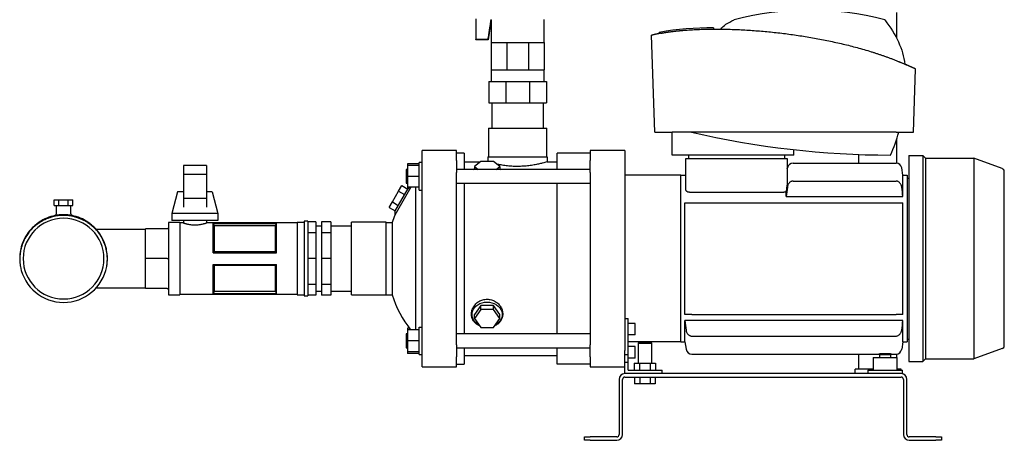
# Model space of a CAD drawing. Header units: millimetres. Extents: x 12 to 1821, y 11 to 1046.
# Tile 1 of 7: x 12 to 867, y 11 to 377. Entities that reach past the tile are written whole.
import ezdxf

# ---------------------------------------------------------------- set-up
doc = ezdxf.new("R2010")
doc.units = ezdxf.units.MM

msp = doc.modelspace()

# ---------------------------------------------------------------- linework, layer by layer
at = {"color": 7, "linetype": 'Continuous', "lineweight": 25}
for p, q in [((408.01, 377.29), (408.01, 359.34)), ((421.26, 376.58), (418.5, 359.16)), ((421.26, 376.58), (421.26, 356.73)), ((467.11, 356.73), (467.11, 376.73)), ((773.28, 382.91), (773.28, 360.48)), ((614.47, 368.46), (614.47, 369.46)), ((418.5, 359.34), (408.01, 359.34)), ((408.01, 359.16), (408.01, 359.34)), ((418.5, 359.16), (408.01, 359.16)), ((418.5, 359.16), (418.5, 359.34)), ((563.49, 278.91), (560.55, 363.1)), ((567.21, 364.55), (567.21, 365.55)), ((421.26, 356.73), (421.26, 332.98)), ((421.26, 356.73), (427.97, 356.73)), ((427.97, 356.73), (434.68, 356.73)), ((434.68, 356.73), (434.68, 332.98)), ((434.68, 356.73), (444.18, 356.73)), ((444.18, 356.73), (453.68, 356.73)), ((453.68, 356.73), (453.68, 332.98)), ((453.68, 356.73), (460.39, 356.73)), ((460.39, 356.73), (467.11, 356.73)), ((467.11, 356.73), (467.11, 332.98)), ((787.89, 278.91), (789.8, 333.66)), ((421.26, 332.98), (421.26, 322.98)), ((421.26, 332.98), (427.97, 332.98)), ((427.97, 332.98), (434.68, 332.98)), ((434.68, 332.98), (444.18, 332.98)), ((444.18, 332.98), (453.68, 332.98)), ((453.68, 332.98), (460.39, 332.98)), ((460.39, 332.98), (467.11, 332.98)), ((467.11, 322.98), (467.11, 332.98)), ((419.18, 322.98), (419.18, 304.41)), ((419.18, 322.98), (433.82, 322.98)), ((433.82, 322.98), (433.82, 304.41)), ((433.82, 322.98), (454.54, 322.98)), ((454.54, 322.98), (454.54, 304.41)), ((454.54, 322.98), (469.18, 322.98)), ((469.18, 322.98), (469.18, 304.41)), ((419.18, 304.41), (433.82, 304.41)), ((421.76, 304.41), (421.76, 282.41)), ((433.82, 304.41), (454.54, 304.41)), ((454.54, 304.41), (469.18, 304.41)), ((466.61, 282.41), (466.61, 304.41)), ((418.78, 282.41), (418.78, 257.41)), ((418.78, 282.41), (444.18, 282.41)), ((444.18, 282.41), (469.58, 282.41)), ((469.58, 257.41), (469.58, 282.41)), ((563.49, 278.91), (571.28, 278.91)), ((578.33, 258.91), (578.43, 278.91)), ((772.95, 278.91), (578.43, 278.91)), ((780.09, 278.91), (787.89, 278.91)), ((773.28, 272.41), (773.28, 251.89)), ((391.18, 262.91), (361.18, 262.91)), ((361.18, 254.29), (361.18, 262.91)), ((391.18, 254.29), (391.18, 262.91)), ((397.88, 260.66), (391.18, 260.66)), ((397.88, 260.66), (397.88, 246.41)), ((418.43, 257.41), (418.43, 253.41)), ((418.43, 257.41), (469.93, 257.41)), ((469.93, 257.41), (469.93, 253.06)), ((478.48, 246.41), (478.48, 260.66)), ((507.28, 260.66), (478.48, 260.66)), ((537.28, 262.91), (507.28, 262.91)), ((507.28, 262.91), (507.28, 254.29)), ((537.28, 262.91), (537.28, 254.29)), ((684.13, 258.91), (578.33, 258.91)), ((592.83, 255.91), (592.83, 258.91)), ((675.83, 258.91), (675.83, 255.91)), ((684.13, 258.91), (684.13, 263.57)), ((740.28, 259.42), (740.28, 251.91)), ((783.83, 258.46), (783.83, 79.36)), ((783.83, 258.46), (796.13, 258.46)), ((796.13, 258.46), (796.13, 79.36)), ((798.43, 256.16), (796.13, 258.46)), ((173.94, 249.91), (153.94, 249.91)), ((153.94, 249.91), (153.94, 241.91)), ((173.94, 249.91), (173.94, 241.91)), ((358.68, 251.38), (348.68, 251.38)), ((348.68, 251.38), (348.68, 249.91)), ((358.68, 249.91), (348.68, 249.91)), ((348.68, 249.91), (348.68, 240.41)), ((361.18, 252.41), (358.68, 252.41)), ((358.68, 240.41), (358.68, 252.41)), ((361.18, 243.84), (361.18, 254.29)), ((391.18, 254.29), (391.18, 243.84)), ((397.88, 253.06), (411.77, 253.06)), ((412.2, 253.41), (406.71, 248.95)), ((406.71, 248.95), (406.71, 246.41)), ((406.71, 248.95), (409.83, 246.41)), ((423.17, 253.41), (412.2, 253.41)), ((428.65, 248.95), (423.17, 253.41)), ((425.53, 246.41), (428.65, 248.95)), ((428.65, 248.95), (428.65, 246.41)), ((469.93, 253.06), (478.48, 253.06)), ((507.28, 243.84), (507.28, 254.29)), ((537.28, 254.29), (537.28, 243.84)), ((590.33, 228.71), (590.33, 255.91)), ((590.33, 255.91), (593.33, 255.91)), ((593.33, 255.91), (675.33, 255.91)), ((675.33, 255.91), (678.33, 255.91)), ((678.33, 255.91), (678.33, 235.47)), ((683.38, 251.91), (772.78, 251.91)), ((798.43, 256.16), (798.43, 81.66)), ((798.43, 256.16), (840.27, 256.16)), ((840.27, 256.16), (840.27, 81.66)), ((864.86, 247.21), (840.27, 256.16)), ((173.94, 241.91), (153.94, 241.91)), ((153.94, 241.91), (153.94, 221.04)), ((173.94, 241.91), (173.94, 221.04)), ((348.68, 246.41), (347.28, 246.41)), ((347.28, 246.41), (347.28, 240.41)), ((347.28, 240.41), (347.28, 234.41)), ((358.68, 240.41), (348.68, 240.41)), ((348.68, 240.41), (348.68, 230.91)), ((358.68, 228.41), (358.68, 240.41)), ((361.18, 168.91), (361.18, 243.84)), ((507.28, 246.41), (391.18, 246.41)), ((391.18, 168.91), (391.18, 243.84)), ((406.57, 246.93), (405.88, 246.41)), ((429.48, 246.41), (428.79, 246.93)), ((507.28, 243.84), (507.28, 93.99)), ((537.28, 243.84), (537.28, 93.99)), ((585.83, 241.41), (537.28, 241.41)), ((585.83, 96.41), (585.83, 241.41)), ((585.83, 241.41), (590.33, 241.41)), ((678.33, 247.08), (678.45, 247.78)), ((778.83, 241.41), (777.71, 247.78)), ((778.83, 222.8), (778.83, 241.41)), ((778.83, 241.41), (782.33, 241.41)), ((782.33, 241.41), (782.33, 96.41)), ((866.83, 93.43), (866.83, 244.39)), ((351.45, 230.91), (337.44, 206.64)), ((340.88, 227.66), (343.62, 232.41)), ((343.62, 232.41), (348.82, 229.41)), ((347.28, 234.41), (348.68, 234.41)), ((358.68, 230.91), (348.68, 230.91)), ((348.68, 230.91), (348.68, 229.49)), ((349.13, 229.95), (350.69, 230.91)), ((355.42, 230.91), (355.42, 106.91)), ((391.18, 234.41), (507.28, 234.41)), ((397.88, 234.41), (397.88, 168.91)), ((478.48, 103.41), (478.48, 234.41)), ((683.38, 236.27), (772.78, 236.27)), ((782.33, 238.91), (783.83, 238.91)), ((148.94, 226.91), (143.94, 208.16)), ((153.94, 226.91), (148.94, 226.91)), ((178.94, 226.91), (173.94, 226.91)), ((178.94, 226.91), (183.94, 208.16)), ((335.4, 218.16), (340.88, 227.66)), ((337.54, 209.88), (349.13, 229.95)), ((340.88, 227.66), (346.08, 224.66)), ((358.68, 228.41), (361.18, 228.41)), ((593.33, 226.53), (675.33, 226.53)), ((677.33, 222.8), (677.33, 227.11)), ((677.33, 222.8), (778.83, 222.8)), ((41.81, 215.01), (41.81, 220.01)), ((41.81, 220.01), (45.85, 220.01)), ((41.81, 215.01), (45.85, 215.01)), ((43.54, 215.01), (43.54, 208.13)), ((45.85, 215.01), (45.85, 220.01)), ((45.85, 220.01), (53.93, 220.01)), ((45.85, 215.01), (53.93, 215.01)), ((53.93, 215.01), (53.93, 220.01)), ((53.93, 220.01), (57.97, 220.01)), ((53.93, 215.01), (57.97, 215.01)), ((56.24, 208.13), (56.24, 215.01)), ((57.97, 215.01), (57.97, 220.01)), ((173.94, 221.04), (153.94, 221.04)), ((153.94, 221.04), (153.94, 213.68)), ((173.94, 221.04), (173.94, 213.68)), ((332.65, 213.41), (335.4, 218.16)), ((335.4, 218.16), (340.59, 215.16)), ((589.33, 120.41), (589.33, 217.41)), ((595.38, 217.41), (772.78, 217.41)), ((778.83, 120.41), (778.83, 217.41)), ((143.94, 208.16), (143.94, 201.91)), ((183.94, 208.16), (143.94, 208.16)), ((183.94, 208.16), (183.94, 201.91)), ((332.65, 213.41), (337.85, 210.41)), ((337.54, 209.88), (337.44, 206.64)), ((31.99, 201.95), (31.44, 201.59)), ((150.94, 200.41), (140.94, 200.41)), ((140.94, 200.41), (140.94, 168.91)), ((183.94, 201.91), (143.94, 201.91)), ((150.94, 200.41), (150.94, 168.91)), ((153.94, 199.91), (150.94, 199.91)), ((153.94, 201.91), (153.94, 199.91)), ((173.94, 201.91), (173.94, 199.91)), ((252.87, 199.91), (173.94, 199.91)), ((179.87, 199.51), (234.87, 199.51)), ((179.87, 173.91), (179.87, 199.51)), ((179.88, 199.48), (234.86, 199.48)), ((180.8, 197.28), (180.8, 174.94)), ((233.94, 197.28), (180.8, 197.28)), ((233.94, 174.94), (233.94, 197.28)), ((234.87, 173.91), (234.87, 199.51)), ((258.87, 200.41), (252.87, 200.41)), ((252.87, 200.41), (252.87, 168.91)), ((261.87, 201.41), (258.87, 201.41)), ((258.87, 201.41), (258.87, 168.91)), ((261.87, 201.41), (261.87, 168.91)), ((268.87, 200.74), (261.87, 200.74)), ((268.87, 200.74), (268.87, 191.42)), ((273.87, 197.24), (268.87, 197.24)), ((281.87, 200.74), (273.87, 200.74)), ((273.87, 200.74), (273.87, 191.42)), ((281.87, 200.74), (281.87, 191.42)), ((299.98, 197.24), (281.87, 197.24)), ((329.98, 200.56), (299.98, 200.56)), ((299.98, 168.91), (299.98, 200.56)), ((329.98, 168.91), (329.98, 200.56)), ((329.98, 200.41), (335.18, 200.41)), ((335.18, 200.41), (335.18, 137.41)), ((120.94, 194.31), (78.28, 194.31)), ((139.94, 194.91), (120.94, 194.91)), ((120.94, 168.91), (120.94, 194.91)), ((268.87, 191.42), (261.87, 191.42)), ((268.87, 191.42), (268.87, 168.91)), ((281.87, 191.42), (273.87, 191.42)), ((273.87, 191.42), (273.87, 168.91)), ((281.87, 191.42), (281.87, 168.91)), ((179.87, 173.91), (234.87, 173.91)), ((180.8, 174.94), (233.94, 174.94)), ((11.79, 168.91), (11.87, 167.88)), ((139.94, 168.91), (120.94, 168.91)), ((120.94, 142.91), (120.94, 168.91)), ((140.94, 168.91), (140.94, 137.41)), ((150.94, 168.91), (150.94, 137.41)), ((179.87, 163.91), (234.87, 163.91)), ((179.87, 138.32), (179.87, 163.91)), ((180.8, 162.89), (180.8, 140.54)), ((233.94, 162.89), (180.8, 162.89)), ((233.94, 140.54), (233.94, 162.89)), ((234.87, 138.32), (234.87, 163.91)), ((252.87, 168.91), (252.87, 137.41)), ((258.87, 168.91), (258.87, 136.41)), ((261.87, 168.91), (261.87, 136.41)), ((268.87, 168.91), (261.87, 168.91)), ((268.87, 168.91), (268.87, 146.41)), ((281.87, 168.91), (273.87, 168.91)), ((273.87, 168.91), (273.87, 146.41)), ((281.87, 168.91), (281.87, 146.41)), ((299.98, 137.26), (299.98, 168.91)), ((329.98, 137.26), (329.98, 168.91)), ((361.18, 93.99), (361.18, 168.91)), ((391.18, 93.99), (391.18, 168.91)), ((397.88, 168.91), (397.88, 103.41)), ((268.87, 146.41), (261.87, 146.41)), ((268.87, 146.41), (268.87, 137.08)), ((281.87, 146.41), (273.87, 146.41)), ((273.87, 146.41), (273.87, 137.08)), ((281.87, 146.41), (281.87, 137.08)), ((78.29, 143.51), (120.94, 143.51)), ((139.94, 142.91), (120.94, 142.91)), ((140.94, 137.41), (150.94, 137.41)), ((150.94, 137.91), (252.87, 137.91)), ((179.87, 138.32), (234.87, 138.32)), ((234.86, 138.35), (179.88, 138.35)), ((180.8, 140.54), (233.94, 140.54)), ((252.87, 137.41), (258.87, 137.41)), ((268.87, 137.08), (261.87, 137.08)), ((268.87, 140.58), (273.87, 140.58)), ((281.87, 137.08), (273.87, 137.08)), ((281.87, 140.58), (299.98, 140.58)), ((299.98, 137.26), (329.98, 137.26)), ((329.98, 137.41), (335.18, 137.41)), ((258.87, 136.41), (261.87, 136.41)), ((412.2, 128.14), (406.71, 120.36)), ((412.2, 124.7), (406.71, 116.92)), ((406.71, 116.92), (406.71, 120.36)), ((412.2, 124.7), (412.2, 128.14)), ((423.17, 128.14), (412.2, 128.14)), ((423.17, 124.7), (412.2, 124.7)), ((423.17, 124.7), (423.17, 128.14)), ((428.65, 120.36), (423.17, 128.14)), ((428.65, 116.92), (423.17, 124.7)), ((428.65, 116.92), (428.65, 120.36)), ((595.38, 120.41), (772.78, 120.41)), ((406.71, 116.92), (412.2, 109.14)), ((423.17, 109.14), (428.65, 116.92)), ((537.28, 116.91), (540.28, 116.91)), ((540.28, 85.65), (540.28, 116.91)), ((546.28, 112.53), (540.28, 112.53)), ((546.28, 102.53), (546.28, 112.53)), ((778.83, 115.02), (589.33, 115.02)), ((589.33, 96.41), (589.33, 115.02)), ((778.83, 96.41), (778.83, 115.02)), ((348.68, 103.41), (347.28, 103.41)), ((347.28, 103.41), (347.28, 97.41)), ((350.19, 108.38), (348.68, 108.38)), ((348.68, 108.38), (348.68, 106.91)), ((358.68, 106.91), (348.68, 106.91)), ((348.68, 106.91), (348.68, 97.41)), ((358.68, 109.41), (361.18, 109.41)), ((358.68, 85.41), (358.68, 109.41)), ((507.28, 103.41), (391.18, 103.41)), ((412.2, 109.14), (423.17, 109.14)), ((347.28, 97.41), (347.28, 91.41)), ((358.68, 97.41), (348.68, 97.41)), ((348.68, 97.41), (348.68, 87.91)), ((546.28, 102.53), (540.28, 102.53)), ((585.83, 96.41), (540.28, 96.41)), ((549.38, 95.91), (548.78, 95.31)), ((548.78, 95.31), (548.78, 77.91)), ((548.78, 95.31), (554.78, 95.31)), ((549.38, 95.91), (554.78, 95.91)), ((554.78, 95.91), (560.18, 95.91)), ((554.78, 95.31), (560.78, 95.31)), ((560.78, 95.31), (560.18, 95.91)), ((560.78, 77.91), (560.78, 95.31)), ((585.83, 96.41), (589.33, 96.41)), ((589.33, 96.41), (590.45, 90.04)), ((595.38, 101.56), (772.78, 101.56)), ((778.83, 96.41), (777.71, 90.04)), ((778.83, 96.41), (782.33, 96.41)), ((782.33, 98.91), (783.83, 98.91)), ((347.28, 91.41), (348.68, 91.41)), ((348.68, 87.91), (348.68, 86.44)), ((358.68, 87.91), (348.68, 87.91)), ((358.68, 86.44), (348.68, 86.44)), ((361.18, 83.53), (361.18, 93.99)), ((391.18, 93.99), (391.18, 83.53)), ((391.18, 91.41), (507.28, 91.41)), ((397.88, 91.41), (397.88, 77.16)), ((478.48, 77.16), (478.48, 91.41)), ((507.28, 83.53), (507.28, 93.99)), ((537.28, 93.99), (537.28, 89.13)), ((537.28, 85.65), (537.28, 89.13)), ((537.28, 78.91), (537.28, 85.65)), ((537.28, 85.65), (540.28, 85.65)), ((546.28, 92.45), (540.28, 92.45)), ((540.28, 78.91), (540.28, 85.65)), ((546.28, 82.45), (546.28, 92.45)), ((595.38, 85.91), (757.83, 85.91)), ((740.28, 85.91), (740.28, 72.91)), ((757.83, 85.91), (768.83, 85.91)), ((768.83, 85.91), (772.78, 85.91)), ((773.28, 85.94), (773.28, 82.91)), ((864.86, 90.61), (840.27, 81.66)), ((358.68, 85.41), (361.18, 85.41)), ((361.18, 74.91), (361.18, 83.53)), ((391.18, 74.91), (391.18, 83.53)), ((391.18, 77.16), (397.88, 77.16)), ((397.88, 84.76), (478.48, 84.76)), ((507.28, 77.16), (478.48, 77.16)), ((507.28, 83.53), (507.28, 74.91)), ((537.28, 68.91), (537.28, 78.91)), ((537.28, 78.91), (540.28, 78.91)), ((546.28, 82.45), (540.28, 82.45)), ((540.28, 71.91), (540.28, 78.91)), ((545.54, 77.91), (545.54, 71.91)), ((545.54, 77.91), (550.16, 77.91)), ((550.16, 77.91), (550.16, 71.91)), ((550.16, 77.91), (559.4, 77.91)), ((559.4, 77.91), (559.4, 71.91)), ((559.4, 77.91), (564.02, 77.91)), ((564.02, 77.91), (564.02, 71.91)), ((752.83, 82.91), (752.83, 71.91)), ((752.83, 82.91), (763.33, 82.91)), ((758.33, 85.41), (758.33, 82.91)), ((758.33, 85.41), (763.33, 85.41)), ((763.33, 85.41), (768.33, 85.41)), ((763.33, 82.91), (773.83, 82.91)), ((768.33, 82.91), (768.33, 85.41)), ((773.83, 71.91), (773.83, 82.91)), ((783.83, 79.36), (796.13, 79.36)), ((798.43, 81.66), (796.13, 79.36)), ((798.43, 81.66), (840.27, 81.66)), ((361.18, 74.91), (391.18, 74.91)), ((507.28, 74.91), (537.28, 74.91)), ((777.28, 68.91), (537.28, 68.91)), ((540.28, 71.91), (569.78, 71.91)), ((569.78, 68.91), (569.78, 71.91)), ((752.83, 72.91), (737.28, 72.91)), ((737.28, 68.91), (737.28, 72.91)), ((748.33, 71.91), (748.33, 68.91)), ((748.33, 71.91), (763.33, 71.91)), ((763.33, 71.91), (778.33, 71.91)), ((777.28, 72.91), (773.83, 72.91)), ((777.28, 71.91), (777.28, 72.91)), ((778.33, 68.91), (778.33, 71.91)), ((532.28, 63.91), (532.28, 15.91)), ((535.28, 15.91), (535.28, 63.91)), ((537.28, 65.91), (777.28, 65.91)), ((545.78, 65.91), (545.78, 59.91)), ((550.28, 59.91), (545.78, 59.91)), ((550.28, 65.91), (550.28, 59.91)), ((559.28, 59.91), (550.28, 59.91)), ((559.28, 65.91), (559.28, 59.91)), ((563.78, 59.91), (559.28, 59.91)), ((563.78, 65.91), (563.78, 59.91)), ((779.28, 63.91), (779.28, 15.91)), ((782.28, 15.91), (782.28, 63.91)), ((502.28, 10.91), (502.28, 13.91)), ((502.28, 13.91), (507.28, 13.91)), ((507.28, 10.91), (502.28, 10.91)), ((530.28, 13.91), (507.28, 13.91)), ((507.28, 10.91), (530.28, 10.91)), ((807.28, 13.91), (784.28, 13.91)), ((784.28, 10.91), (807.28, 10.91)), ((807.28, 13.91), (812.28, 13.91)), ((812.28, 10.91), (807.28, 10.91)), ((812.28, 13.91), (812.28, 10.91))]:
    msp.add_line(p, q, dxfattribs=at)
at = {"color": 7, "linetype": 'Continuous', "lineweight": 25, "flags": 128}
for points in [[(405.88, 246.41), (406.7, 247.02), (406.71, 247.03)], [(428.65, 247.03), (428.66, 247.02), (429.48, 246.41)], [(179.87, 199.51), (179.88, 199.49), (179.88, 199.48)], [(234.86, 199.48), (234.86, 199.49), (234.87, 199.51)], [(179.88, 138.35), (179.88, 138.33), (179.87, 138.32)], [(234.87, 138.32), (234.86, 138.33), (234.86, 138.35)], [(410.7, 111.26), (409.62, 111.88), (408.03, 113.08), (406.7, 114.48), (405.66, 116.04), (404.96, 117.72), (404.6, 119.47), (404.6, 121.25), (404.96, 123), (405.66, 124.68), (406.7, 126.24), (408.03, 127.64), (409.62, 128.84), (411.44, 129.81), (413.42, 130.52), (415.52, 130.96), (417.68, 131.11)], [(417.68, 131.11), (419.84, 130.96), (421.94, 130.52), (423.93, 129.81), (425.74, 128.84), (427.33, 127.64), (428.66, 126.24), (429.7, 124.68), (430.4, 123), (430.76, 121.25), (430.76, 119.47), (430.4, 117.72), (429.7, 116.04), (428.66, 114.48), (427.33, 113.08), (425.74, 111.88), (424.66, 111.26)]]:
    msp.add_lwpolyline(points, dxfattribs=at)
at = {"color": 7, "linetype": 'Continuous', "lineweight": 25}
for centre, radius, start, end in [((697.69, 130.41), 254.51, 75.09772, 104.90228), ((611.65, 115.78), 253.7, 89.38815, 100.08803), ((767.93, 1015.5), 756.59, 256.79664, 270), ((660.85, 309.14), 118.28, 334.87122, 345.19278), ((683.38, 246.91), 5, 90, 170), ((772.78, 246.91), 5, 10, 90), ((863.83, 244.39), 3, 0, 70), ((431.67, 168.91), 101.5, 158.17626, 161.91999), ((49.89, 168.91), 35.1, 0, 180), ((49.89, 168.91), 35.1, 180, 0), ((49.89, 168.91), 38.1, 190.50948, 349.49052), ((431.67, 168.91), 101.5, 198.08001, 217.65008), ((595.38, 90.91), 5, 190, 270), ((772.78, 90.91), 5, 270, 350), ((863.83, 93.43), 3, 290, 0), ((537.28, 63.91), 5, 90, 180), ((777.28, 63.91), 5, 0, 90), ((537.28, 63.91), 2, 90, 180), ((777.28, 63.91), 2, 0, 90), ((530.28, 15.91), 5, 270, 0), ((530.28, 15.91), 2, 270, 0), ((784.28, 15.91), 5, 180, 270), ((784.28, 15.91), 2, 180, 270)]:
    msp.add_arc(centre, radius, start, end, dxfattribs=at)
for points, knots in [([(418.5, 359.34), (418.75, 360.93), (419.2, 363.82), (419.84, 367.89), (420.37, 371.32), (420.81, 374.21), (421.07, 375.92), (421.18, 376.66)], [0, 0, 0, 0, 0.275831, 0.500008, 0.704622, 0.871286, 1, 1, 1, 1]), ([(575.8, 366), (576.21, 366.05), (577.01, 366.17), (578.21, 366.32), (579.37, 366.47), (580.5, 366.61), (581.59, 366.73), (582.64, 366.85), (583.66, 366.95), (584.64, 367.05), (585.57, 367.14), (586.46, 367.23), (587.31, 367.3), (589.98, 367.53), (594.38, 367.85), (600.64, 368.17), (606.83, 368.37), (613.11, 368.47), (619.38, 368.46), (627.84, 368.33), (638.42, 367.93), (651.18, 367.11), (663.93, 365.97), (676.65, 364.52), (689.33, 362.75), (701.9, 360.66), (714.42, 358.25), (724.74, 355.96), (732.93, 353.94), (739.03, 352.34), (745.16, 350.62), (750.09, 349.14), (753.82, 347.96), (756.38, 347.13), (758.97, 346.27), (761.57, 345.38), (764.19, 344.45), (766.83, 343.49), (769.48, 342.49), (772.14, 341.46), (773.92, 340.75), (774.8, 340.39)], [0, 0, 0, 0, 0.006265, 0.012363, 0.018287, 0.024028, 0.02958, 0.034935, 0.040087, 0.04503, 0.049758, 0.054266, 0.058548, 0.0626, 0.094611, 0.124877, 0.156327, 0.187046, 0.218334, 0.249262, 0.312054, 0.374332, 0.436919, 0.499544, 0.56167, 0.624171, 0.68627, 0.749129, 0.779943, 0.811166, 0.842755, 0.874664, 0.887921, 0.90136, 0.914975, 0.928759, 0.942708, 0.956813, 0.971069, 0.985467, 1, 1, 1, 1]), ([(568.74, 364.85), (568.61, 364.82), (568.34, 364.77), (567.95, 364.69), (567.57, 364.62), (567.22, 364.55), (566.88, 364.48), (566.56, 364.42), (566.25, 364.36), (565.95, 364.29), (565.67, 364.24), (565.41, 364.18), (564.96, 364.08), (564.39, 363.96), (563.72, 363.81), (563.13, 363.67), (562.63, 363.56), (562.23, 363.47), (561.91, 363.4), (561.62, 363.34), (561.37, 363.28), (561.15, 363.23), (560.97, 363.19), (560.81, 363.16), (560.7, 363.13), (560.61, 363.11), (560.56, 363.1), (560.55, 363.1), (560.55, 363.1)], [0, 0, 0, 0, 0.025276, 0.050065, 0.074367, 0.098182, 0.121509, 0.14435, 0.166705, 0.188572, 0.209952, 0.230845, 0.251252, 0.317267, 0.376332, 0.438769, 0.501172, 0.546566, 0.591951, 0.637325, 0.68269, 0.728046, 0.773393, 0.818731, 0.86406, 0.909382, 0.954695, 1, 1, 1, 1]), ([(568.74, 364.85), (568.77, 364.85), (568.81, 364.86), (568.89, 364.87), (568.97, 364.89), (569.07, 364.91), (569.17, 364.92), (569.28, 364.94), (569.4, 364.97), (569.53, 364.99), (569.83, 365.04), (570.35, 365.14), (571.21, 365.29), (572.2, 365.45), (573.09, 365.59), (573.79, 365.7), (574.28, 365.77), (574.77, 365.85), (575.28, 365.92), (575.62, 365.97), (575.8, 366)], [0, 0, 0, 0, 0.027693, 0.055336, 0.082955, 0.110577, 0.138228, 0.165934, 0.193722, 0.221619, 0.249653, 0.37413, 0.499566, 0.624285, 0.749617, 0.799804, 0.849779, 0.899699, 0.94972, 1, 1, 1, 1]), ([(774.8, 340.39), (774.91, 340.34), (775.12, 340.26), (775.43, 340.13), (775.74, 340), (776.04, 339.88), (776.34, 339.75), (776.64, 339.63), (776.93, 339.51), (777.5, 339.27), (778.32, 338.92), (779.31, 338.5), (780.18, 338.12), (780.76, 337.86), (781.13, 337.7), (781.34, 337.61), (781.53, 337.52), (781.7, 337.45), (781.78, 337.41), (781.82, 337.39)], [0, 0, 0, 0, 0.031472, 0.062817, 0.094068, 0.125255, 0.156411, 0.187567, 0.218755, 0.250007, 0.37573, 0.500313, 0.626195, 0.750571, 0.801044, 0.851052, 0.900765, 0.950357, 1, 1, 1, 1]), ([(789.8, 333.66), (789.8, 333.66), (789.79, 333.66), (789.78, 333.67), (789.76, 333.68), (789.73, 333.69), (789.69, 333.71), (789.64, 333.74), (789.58, 333.77), (789.51, 333.8), (789.43, 333.84), (789.35, 333.88), (789.25, 333.92), (789.15, 333.97), (789.03, 334.03), (788.91, 334.09), (788.78, 334.15), (788.64, 334.22), (788.49, 334.29), (788.33, 334.36), (788.16, 334.44), (787.99, 334.53), (787.75, 334.64), (787.44, 334.79), (787.05, 334.98), (786.62, 335.18), (786.15, 335.4), (785.65, 335.64), (785.11, 335.89), (784.54, 336.16), (783.92, 336.45), (783.26, 336.75), (782.57, 337.06), (782.07, 337.28), (781.82, 337.39)], [0, 0, 0, 0, 0.023748, 0.047498, 0.071251, 0.095005, 0.118763, 0.142523, 0.166286, 0.190052, 0.213821, 0.237594, 0.26137, 0.285149, 0.308932, 0.33272, 0.356511, 0.380306, 0.404106, 0.42791, 0.451719, 0.475533, 0.499352, 0.542596, 0.586291, 0.630439, 0.67504, 0.720095, 0.765605, 0.81157, 0.857991, 0.904869, 0.952205, 1, 1, 1, 1]), ([(571.28, 278.91), (571.3, 278.91), (571.35, 278.91), (571.44, 278.91), (571.53, 278.91), (571.64, 278.91), (571.75, 278.91), (571.88, 278.91), (572.01, 278.91), (572.16, 278.91), (572.31, 278.91), (572.47, 278.91), (572.64, 278.91), (572.81, 278.91), (573, 278.91), (573.19, 278.91), (573.38, 278.91), (573.58, 278.91), (573.85, 278.91), (574.2, 278.91), (574.64, 278.91), (575.11, 278.91), (575.61, 278.91), (576.13, 278.91), (576.68, 278.91), (577.25, 278.91), (577.83, 278.91), (578.23, 278.91), (578.43, 278.91)], [0, 0, 0, 0, 0.030149, 0.060298, 0.090427, 0.120516, 0.150545, 0.180495, 0.210348, 0.240083, 0.269683, 0.299129, 0.328403, 0.357488, 0.386368, 0.415027, 0.443449, 0.47162, 0.499526, 0.552557, 0.606493, 0.661233, 0.716668, 0.772683, 0.829152, 0.88595, 0.942943, 1, 1, 1, 1]), ([(772.95, 278.91), (773.05, 278.91), (773.26, 278.91), (773.58, 278.91), (773.89, 278.91), (774.19, 278.91), (774.49, 278.91), (774.79, 278.91), (775.08, 278.91), (775.36, 278.91), (775.64, 278.91), (775.91, 278.91), (776.17, 278.91), (776.43, 278.91), (776.67, 278.91), (776.91, 278.91), (777.14, 278.91), (777.36, 278.91), (777.64, 278.91), (777.97, 278.91), (778.34, 278.91), (778.68, 278.91), (779, 278.91), (779.28, 278.91), (779.54, 278.91), (779.76, 278.91), (779.95, 278.91), (780.05, 278.91), (780.09, 278.91)], [0, 0, 0, 0, 0.030149, 0.060298, 0.090427, 0.120515, 0.150545, 0.180495, 0.210348, 0.240083, 0.269683, 0.299128, 0.328403, 0.357488, 0.386368, 0.415027, 0.443449, 0.47162, 0.499526, 0.552557, 0.606493, 0.661233, 0.716668, 0.772683, 0.829152, 0.88595, 0.942943, 1, 1, 1, 1]), ([(469.93, 253.06), (469.83, 253.03), (469.64, 252.97), (468.09, 252.51), (465.71, 251.85), (462.5, 251.07), (458.6, 250.28), (454.14, 249.6), (449.27, 249.14), (444.19, 248.97), (439.1, 249.13), (434.24, 249.6), (429.77, 250.27), (427.29, 250.79), (426.07, 251.05)], [0, 0, 0, 0, 0.083501, 0.16689, 0.25063, 0.333955, 0.417586, 0.501056, 0.584384, 0.668034, 0.751271, 0.834993, 0.918508, 1, 1, 1, 1]), ([(678.33, 235.47), (678.33, 235.42), (678.33, 235.36), (678.32, 235.22), (678.31, 235.14), (678.29, 234.91), (678.28, 234.75), (678.22, 234.25), (678.18, 233.9), (678.06, 232.86), (677.97, 232.15), (677.79, 230.72), (677.7, 230), (677.52, 228.56), (677.42, 227.83), (677.33, 227.11)], [0, 0, 0, 0, 0.03125, 0.03125, 0.0625, 0.0625, 0.125, 0.125, 0.25, 0.25, 0.5, 0.5, 0.75, 0.75, 1, 1, 1, 1]), ([(683.38, 236.27), (683.05, 236.27), (682.73, 236.23), (682.1, 236.08), (681.79, 235.96), (681.21, 235.67), (680.94, 235.5), (680.43, 235.09), (680.2, 234.87), (679.77, 234.38), (679.58, 234.12), (679.24, 233.56), (679.09, 233.28), (678.84, 232.68), (678.73, 232.37), (678.56, 231.75), (678.5, 231.43), (678.45, 231.1)], [0, 0, 0, 0, 0.125, 0.125, 0.25, 0.25, 0.375, 0.375, 0.5, 0.5, 0.625, 0.625, 0.75, 0.75, 0.875, 0.875, 1, 1, 1, 1]), ([(777.71, 231.1), (777.62, 231.75), (777.45, 232.37), (777.07, 233.26), (776.92, 233.56), (776.59, 234.11), (776.4, 234.37), (775.97, 234.86), (775.74, 235.09), (775.23, 235.49), (774.96, 235.67), (774.52, 235.89), (774.37, 235.95), (774.06, 236.07), (773.91, 236.11), (773.44, 236.23), (773.11, 236.27), (772.78, 236.27)], [0, 0, 0, 0, 0.25, 0.25, 0.375, 0.375, 0.5, 0.5, 0.625, 0.625, 0.75, 0.75, 0.8125, 0.8125, 0.875, 0.875, 1, 1, 1, 1]), ([(593.33, 226.53), (593.11, 226.53), (592.89, 226.55), (592.47, 226.62), (592.26, 226.68), (591.88, 226.81), (591.71, 226.89), (591.38, 227.07), (591.24, 227.17), (590.98, 227.38), (590.86, 227.49), (590.67, 227.72), (590.59, 227.84), (590.4, 228.21), (590.33, 228.46), (590.33, 228.71)], [0, 0, 0, 0, 0.125, 0.125, 0.25, 0.25, 0.375, 0.375, 0.5, 0.5, 0.625, 0.625, 0.75, 0.75, 1, 1, 1, 1]), ([(677.33, 227.11), (677.2, 227.02), (677.06, 226.95), (676.76, 226.81), (676.6, 226.74), (676.26, 226.64), (676.08, 226.6), (675.72, 226.55), (675.52, 226.53), (675.33, 226.53)], [0, 0, 0, 0, 0.25, 0.25, 0.5, 0.5, 0.75, 0.75, 1, 1, 1, 1]), ([(590.45, 217.41), (590.54, 217.41), (590.71, 217.41), (591.09, 217.41), (591.24, 217.41), (591.57, 217.41), (591.76, 217.41), (592.19, 217.41), (592.42, 217.41), (592.93, 217.41), (593.2, 217.41), (593.64, 217.41), (593.79, 217.41), (594.1, 217.41), (594.25, 217.41), (594.72, 217.41), (595.05, 217.41), (595.38, 217.41)], [0, 0, 0, 0, 0.25, 0.25, 0.375, 0.375, 0.5, 0.5, 0.625, 0.625, 0.75, 0.75, 0.8125, 0.8125, 0.875, 0.875, 1, 1, 1, 1]), ([(772.78, 217.41), (773.11, 217.41), (773.43, 217.41), (774.06, 217.41), (774.37, 217.41), (774.95, 217.41), (775.22, 217.41), (775.73, 217.41), (775.96, 217.41), (776.39, 217.41), (776.58, 217.41), (776.92, 217.41), (777.07, 217.41), (777.32, 217.41), (777.43, 217.41), (777.6, 217.41), (777.66, 217.41), (777.71, 217.41)], [0, 0, 0, 0, 0.125, 0.125, 0.25, 0.25, 0.375, 0.375, 0.5, 0.5, 0.625, 0.625, 0.75, 0.75, 0.875, 0.875, 1, 1, 1, 1]), ([(87.99, 168.91), (87.99, 171.43), (87.74, 173.94), (87.01, 177.6), (86.7, 178.81), (86.17, 180.57), (85.98, 181.15), (85.56, 182.31), (85.34, 182.89), (84.16, 185.75), (82.97, 187.98), (80.18, 192.16), (78.57, 194.11), (75.92, 196.76), (75, 197.6), (73.56, 198.77), (73.08, 199.15), (72.09, 199.88), (71.59, 200.24), (69.02, 201.95), (66.81, 203.14), (62.17, 205.07), (59.75, 205.8), (54.83, 206.77), (52.34, 207.01), (47.44, 207.01), (44.95, 206.77), (40.03, 205.8), (37.61, 205.07), (32.97, 203.14), (30.76, 201.95), (28.19, 200.24), (27.69, 199.88), (26.71, 199.15), (26.22, 198.77), (24.78, 197.6), (23.86, 196.76), (21.21, 194.11), (19.6, 192.16), (16.81, 187.98), (15.62, 185.75), (14.44, 182.89), (14.22, 182.31), (13.8, 181.15), (13.61, 180.57), (13.08, 178.81), (12.77, 177.6), (12.04, 173.94), (11.79, 171.43), (11.79, 168.91)], [0, 0, 0, 0, 0.0625, 0.0625, 0.09375, 0.09375, 0.109375, 0.109375, 0.125, 0.125, 0.1875, 0.1875, 0.25, 0.25, 0.28125, 0.28125, 0.296875, 0.296875, 0.3125, 0.3125, 0.375, 0.375, 0.4375, 0.4375, 0.5, 0.5, 0.5625, 0.5625, 0.625, 0.625, 0.6875, 0.6875, 0.703125, 0.703125, 0.71875, 0.71875, 0.75, 0.75, 0.8125, 0.8125, 0.875, 0.875, 0.890625, 0.890625, 0.90625, 0.90625, 0.9375, 0.9375, 1, 1, 1, 1]), ([(67.79, 201.95), (67.6, 202.05), (67.23, 202.24), (66.67, 202.52), (66.11, 202.79), (65.55, 203.05), (64.98, 203.3), (64.4, 203.54), (63.83, 203.77), (63.25, 203.99), (62.67, 204.21), (62.08, 204.41), (61.5, 204.6), (60.9, 204.79), (60.31, 204.96), (59.71, 205.12), (57.81, 205.62), (54.55, 206.22), (49.89, 206.51), (45.23, 206.22), (41.79, 205.58), (39.54, 204.98), (38.43, 204.65), (37.33, 204.29), (36.24, 203.89), (35.16, 203.46), (34.09, 202.99), (33.03, 202.49), (32.34, 202.13), (31.99, 201.95)], [0, 0, 0, 0, 0.0168295, 0.033618, 0.0503696, 0.0670887, 0.0837794, 0.1004461, 0.117093, 0.1337245, 0.1503448, 0.1669584, 0.1835694, 0.2001824, 0.2168017, 0.2334314, 0.2500761, 0.3750832, 0.4999985, 0.6248834, 0.7499201, 0.7811104, 0.8122635, 0.843408, 0.8745726, 0.9057857, 0.9370759, 0.9684713, 1, 1, 1, 1]), ([(43.54, 208.13), (43.52, 207.91), (43.48, 207.46), (43.12, 206.85), (42.6, 206.38), (42.17, 206.24), (41.96, 206.18)], [0, 0, 0, 0, 0.242621, 0.499998, 0.757376, 1, 1, 1, 1]), ([(57.82, 206.18), (57.61, 206.24), (57.18, 206.38), (56.66, 206.85), (56.31, 207.46), (56.26, 207.91), (56.24, 208.13)], [0, 0, 0, 0, 0.242623, 0.5, 0.757378, 1, 1, 1, 1]), ([(31.99, 201.95), (31.82, 201.86), (31.47, 201.67), (30.95, 201.38), (30.43, 201.09), (29.92, 200.78), (29.42, 200.47), (28.92, 200.14), (28.43, 199.81), (27.93, 199.47), (27.45, 199.13), (26.33, 198.3), (24.64, 196.92), (22.48, 194.87), (20.5, 192.65), (18.09, 189.49), (15.57, 185.21), (13.74, 180.58), (12.73, 176.75), (12.2, 173.82), (11.9, 170.86), (11.84, 168.47), (11.9, 166.69), (11.98, 165.5), (12.09, 164.32), (12.24, 163.14), (12.36, 162.35), (12.43, 161.96)], [0, 0, 0, 0, 0.012495, 0.024984, 0.03747, 0.049958, 0.062449, 0.074948, 0.087456, 0.099978, 0.112517, 0.125075, 0.187609, 0.250105, 0.312612, 0.375143, 0.500076, 0.624867, 0.687373, 0.749901, 0.812407, 0.874935, 0.899969, 0.924968, 0.949956, 0.974959, 1, 1, 1, 1]), ([(87.35, 161.96), (87.38, 162.16), (87.45, 162.55), (87.54, 163.14), (87.62, 163.73), (87.69, 164.32), (87.75, 164.91), (87.8, 165.5), (87.84, 166.09), (87.87, 166.69), (87.9, 167.28), (87.93, 168.67), (87.88, 170.85), (87.58, 173.81), (87.05, 176.74), (86.29, 179.62), (85.31, 182.44), (84.11, 185.16), (82.7, 187.78), (81.08, 190.28), (79.28, 192.65), (77.3, 194.87), (75.14, 196.92), (73.3, 198.43), (71.85, 199.48), (70.87, 200.15), (69.86, 200.78), (68.84, 201.39), (68.14, 201.77), (67.79, 201.95)], [0, 0, 0, 0, 0.012509, 0.025006, 0.037495, 0.049978, 0.062458, 0.074939, 0.087423, 0.099914, 0.112414, 0.124927, 0.187427, 0.249949, 0.312419, 0.374987, 0.437576, 0.500009, 0.562512, 0.625037, 0.68747, 0.749925, 0.812422, 0.874942, 0.899994, 0.925001, 0.949988, 0.974979, 1, 1, 1, 1]), ([(153.94, 199.91), (153.94, 199.91), (153.94, 199.91), (153.96, 199.91), (153.98, 199.9), (154.02, 199.89), (154.07, 199.87), (154.12, 199.85), (154.19, 199.83), (154.27, 199.81), (154.36, 199.78), (154.46, 199.75), (154.58, 199.71), (154.78, 199.65), (155.11, 199.55), (155.59, 199.42), (156.17, 199.26), (157.04, 199.05), (158.34, 198.77), (160.07, 198.49), (161.96, 198.3), (163.94, 198.23), (165.92, 198.3), (167.81, 198.49), (169.54, 198.77), (170.84, 199.05), (171.71, 199.26), (172.29, 199.42), (172.77, 199.55), (173.14, 199.66), (173.39, 199.74), (173.56, 199.79), (173.7, 199.84), (173.81, 199.87), (173.89, 199.89), (173.93, 199.91), (173.94, 199.91), (173.94, 199.91)], [0, 0, 0, 0, 0.009908, 0.019905, 0.029994, 0.040174, 0.050447, 0.060814, 0.071276, 0.081834, 0.092488, 0.10324, 0.11409, 0.12504, 0.154925, 0.187753, 0.214478, 0.250167, 0.312695, 0.37516, 0.437445, 0.500022, 0.562276, 0.624888, 0.687396, 0.749785, 0.785643, 0.812481, 0.845074, 0.87477, 0.893511, 0.91196, 0.930123, 0.948003, 0.965606, 0.982937, 1, 1, 1, 1]), ([(140.94, 195.91), (140.94, 195.79), (140.92, 195.67), (140.82, 195.42), (140.74, 195.3), (140.55, 195.11), (140.43, 195.03), (140.19, 194.93), (140.06, 194.91), (139.94, 194.91)], [0, 0, 0, 0, 0.25, 0.25, 0.5, 0.5, 0.75, 0.75, 1, 1, 1, 1]), ([(139.94, 168.91), (140.06, 168.91), (140.19, 168.91), (140.43, 168.91), (140.55, 168.91), (140.74, 168.91), (140.82, 168.91), (140.92, 168.91), (140.94, 168.91), (140.94, 168.91)], [0, 0, 0, 0, 0.25, 0.25, 0.5, 0.5, 0.75, 0.75, 1, 1, 1, 1]), ([(139.94, 142.91), (140.06, 142.91), (140.19, 142.89), (140.43, 142.79), (140.55, 142.72), (140.74, 142.52), (140.82, 142.4), (140.92, 142.16), (140.94, 142.03), (140.94, 141.91)], [0, 0, 0, 0, 0.25, 0.25, 0.5, 0.5, 0.75, 0.75, 1, 1, 1, 1]), ([(411.21, 110.53), (411.01, 110.6), (409.68, 111.04), (407.74, 112.52), (405.62, 114.84), (404.35, 117.63), (403.91, 120.65), (404.35, 123.76), (405.64, 126.8), (407.73, 129.56), (410.54, 131.79), (413.93, 133.36), (416.43, 133.57), (417.68, 133.67)], [0, 0, 0, 0, 0.017225, 0.115659, 0.213979, 0.312405, 0.410893, 0.509075, 0.607219, 0.705625, 0.803844, 0.901735, 1, 1, 1, 1]), ([(417.68, 133.67), (418.93, 133.57), (421.44, 133.36), (424.84, 131.78), (427.66, 129.53), (429.74, 126.76), (431.02, 123.72), (431.45, 120.6), (431, 117.58), (429.72, 114.81), (427.6, 112.5), (425.66, 111.03), (424.34, 110.6), (424.15, 110.53)], [0, 0, 0, 0, 0.098374, 0.196856, 0.295396, 0.393903, 0.492133, 0.590933, 0.689027, 0.787318, 0.885355, 0.983145, 1, 1, 1, 1]), ([(595.38, 120.41), (595.05, 120.41), (594.73, 120.41), (594.1, 120.41), (593.79, 120.41), (593.21, 120.41), (592.94, 120.41), (592.43, 120.41), (592.2, 120.41), (591.77, 120.41), (591.58, 120.41), (591.24, 120.41), (591.09, 120.41), (590.84, 120.41), (590.73, 120.41), (590.56, 120.41), (590.5, 120.41), (590.45, 120.41)], [0, 0, 0, 0, 0.125, 0.125, 0.25, 0.25, 0.375, 0.375, 0.5, 0.5, 0.625, 0.625, 0.75, 0.75, 0.875, 0.875, 1, 1, 1, 1]), ([(777.71, 120.41), (777.62, 120.41), (777.45, 120.41), (777.07, 120.41), (776.92, 120.41), (776.59, 120.41), (776.4, 120.41), (775.97, 120.41), (775.74, 120.41), (775.23, 120.41), (774.96, 120.41), (774.52, 120.41), (774.37, 120.41), (774.06, 120.41), (773.91, 120.41), (773.44, 120.41), (773.11, 120.41), (772.78, 120.41)], [0, 0, 0, 0, 0.25, 0.25, 0.375, 0.375, 0.5, 0.5, 0.625, 0.625, 0.75, 0.75, 0.8125, 0.8125, 0.875, 0.875, 1, 1, 1, 1]), ([(590.45, 106.72), (590.54, 106.07), (590.71, 105.45), (591.09, 104.56), (591.24, 104.27), (591.57, 103.71), (591.76, 103.45), (592.19, 102.96), (592.42, 102.74), (592.93, 102.33), (593.2, 102.16), (593.64, 101.94), (593.79, 101.87), (594.1, 101.76), (594.25, 101.71), (594.72, 101.6), (595.05, 101.56), (595.38, 101.56)], [0, 0, 0, 0, 0.25, 0.25, 0.375, 0.375, 0.5, 0.5, 0.625, 0.625, 0.75, 0.75, 0.8125, 0.8125, 0.875, 0.875, 1, 1, 1, 1]), ([(772.78, 101.56), (773.11, 101.56), (773.43, 101.6), (774.06, 101.75), (774.37, 101.86), (774.95, 102.15), (775.22, 102.33), (775.73, 102.73), (775.96, 102.96), (776.39, 103.44), (776.58, 103.71), (776.92, 104.26), (777.07, 104.55), (777.32, 105.14), (777.43, 105.45), (777.6, 106.08), (777.66, 106.4), (777.71, 106.72)], [0, 0, 0, 0, 0.125, 0.125, 0.25, 0.25, 0.375, 0.375, 0.5, 0.5, 0.625, 0.625, 0.75, 0.75, 0.875, 0.875, 1, 1, 1, 1]), ([(768.83, 85.91), (768.83, 85.91), (768.8, 85.91), (768.69, 85.92), (768.65, 85.92), (768.54, 85.93), (768.48, 85.93), (768.28, 85.95), (768.11, 85.96), (767.7, 85.98), (767.48, 85.99), (766.97, 86.02), (766.69, 86.03), (766.09, 86.05), (765.76, 86.06), (765.1, 86.08), (764.75, 86.08), (764.05, 86.09), (763.68, 86.09), (762.97, 86.09), (762.61, 86.09), (762.08, 86.09), (761.9, 86.08), (761.56, 86.08), (761.39, 86.07), (760.89, 86.06), (760.57, 86.05), (759.97, 86.03), (759.69, 86.02), (759.19, 85.99), (758.96, 85.98), (758.56, 85.96), (758.39, 85.95), (758.18, 85.93), (758.12, 85.93), (758.01, 85.92), (757.97, 85.92), (757.87, 85.91), (757.83, 85.91), (757.83, 85.91)], [0, 0, 0, 0, 0.0625, 0.0625, 0.09375, 0.09375, 0.125, 0.125, 0.1875, 0.1875, 0.25, 0.25, 0.3125, 0.3125, 0.375, 0.375, 0.4375, 0.4375, 0.5, 0.5, 0.5625, 0.5625, 0.59375, 0.59375, 0.625, 0.625, 0.6875, 0.6875, 0.75, 0.75, 0.8125, 0.8125, 0.875, 0.875, 0.90625, 0.90625, 0.9375, 0.9375, 1, 1, 1, 1])]:
    msp.add_open_spline(points, degree=3, knots=knots, dxfattribs=at)
for points in [[(620.6, 368.43), (622.78, 371.47), (626.66, 374.11), (632.24, 376.35)], [(763.15, 376.35), (773.03, 363.71), (778.81, 350.91), (780.51, 337.97)], [(678.45, 231.1), (678.07, 228.34), (677.69, 225.57), (677.33, 222.8)], [(778.83, 222.8), (778.47, 225.57), (778.09, 228.34), (777.71, 231.1)], [(589.33, 217.41), (589.69, 217.41), (590.07, 217.41), (590.45, 217.41)], [(777.71, 217.41), (778.09, 217.41), (778.47, 217.41), (778.83, 217.41)], [(179.88, 199.48), (180.19, 198.75), (180.5, 198.01), (180.8, 197.28)], [(233.94, 197.28), (234.24, 198.01), (234.55, 198.75), (234.86, 199.48)], [(180.8, 174.94), (180.5, 174.59), (180.19, 174.25), (179.87, 173.91)], [(234.87, 173.91), (234.55, 174.25), (234.24, 174.59), (233.94, 174.94)], [(87.35, 161.96), (87.77, 164.24), (87.99, 166.58), (87.99, 168.91)], [(179.87, 163.91), (180.19, 163.57), (180.5, 163.23), (180.8, 162.89)], [(233.94, 162.89), (234.24, 163.23), (234.55, 163.57), (234.87, 163.91)], [(180.8, 140.54), (180.5, 139.81), (180.19, 139.08), (179.88, 138.35)], [(234.86, 138.35), (234.55, 139.08), (234.24, 139.81), (233.94, 140.54)], [(590.45, 120.41), (590.07, 120.41), (589.69, 120.41), (589.33, 120.41)], [(778.83, 120.41), (778.47, 120.41), (778.09, 120.41), (777.71, 120.41)], [(589.33, 115.02), (589.69, 112.25), (590.07, 109.49), (590.45, 106.72)], [(777.71, 106.72), (778.09, 109.49), (778.47, 112.25), (778.83, 115.02)]]:
    msp.add_open_spline(points, degree=3, dxfattribs=at)

doc.saveas('drawing.dxf')
